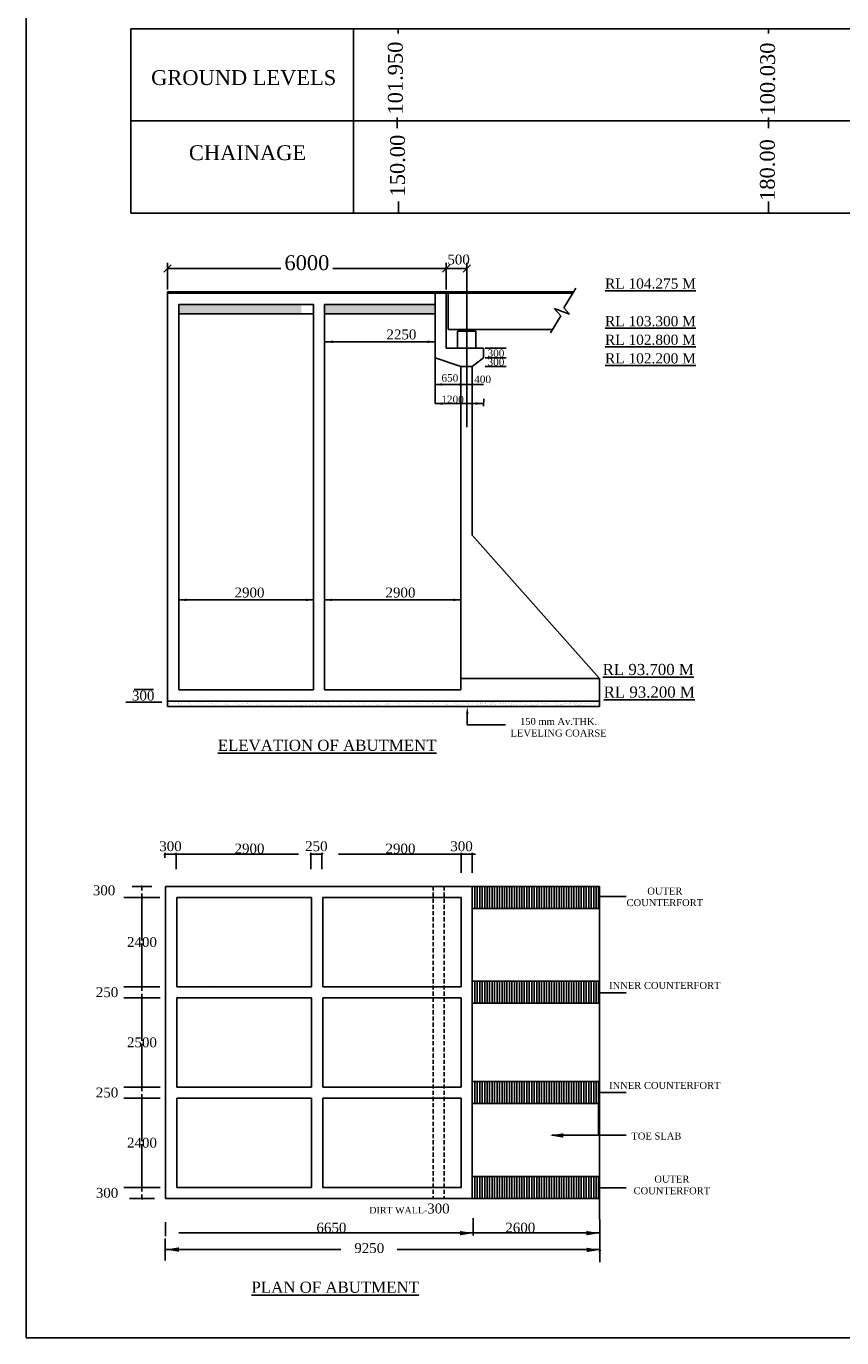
# Model space of a CAD drawing. Header units: millimetres. Extents: x -1995464 to 1684061, y 248405 to 550833.
# Tile 1 of 7: x 1394721 to 1493525, y 248405 to 407227. Entities that reach past the tile are written whole.
import ezdxf

# ---------------------------------------------------------------- set-up
doc = ezdxf.new("R2010")
doc.units = ezdxf.units.MM
doc.header["$MEASUREMENT"] = 0
doc.linetypes.add('DASED', pattern=[0.375, 0.25, -0.125])
doc.styles.get("Standard").update_dxf_attribs({"font": 'times.ttf'})
pattern_1 = [(45, (1469045.64, 368934.34), (-198.8738, 198.8738), [])]

# ---------------------------------------------------------------- blocks, each defined once
blk = doc.blocks.new('_Oblique')
at = {"color": 0, "linetype": 'ByBlock', "lineweight": -2}
blk.add_line((-0.5, -0.5), (0.5, 0.5), dxfattribs=at)

msp = doc.modelspace()

# ---------------------------------------------------------------- hatches: boundary and pattern name
h = msp.add_hatch()
h.set_pattern_fill('ANSI31', scale=2250, style=0)
h.set_pattern_definition(pattern_1)
h.paths.add_polyline_path([(1445601.1, 375065.9), (1411851.1, 375065.9), (1411851.1, 374897.2), (1445601.1, 374897.2)])
h = msp.add_hatch()
h.set_pattern_fill('ANSI31', scale=2250, style=0)
h.set_pattern_definition(pattern_1)
h.paths.add_polyline_path([(1461040.9, 375065.9), (1445826.1, 375065.9), (1445826.1, 374897.2), (1450101.1, 374897.2), (1460937.2, 374897.2)])
h = msp.add_hatch()
h.set_pattern_fill('AR-CONC', scale=168.75, style=0)
h.set_pattern_definition([(50, (1468910.4, 368934.3), (1210.377, -105.894), [126.562, -1392.188]), (355, (1468910.4, 368934.3), (-234.143, 1269.324), [101.25, -1113.75]), (100.4514, (1469011.3, 368925.5), (976.235, 1163.43), [107.562, -1183.177]), (46.1842, (1468910.4, 369271.8), (1800.97, -279.313), [189.844, -2088.28]), (96.6356, (1469060.5, 369248.6), (1577.243, 1643.824), [161.34, -1774.766]), (351.1842, (1468910.4, 369271.8), (1577.24, 1643.825), [151.875, -1670.625]), (21, (1469079.2, 369187.5), (1007.28, -679.42), [126.562, -1392.188]), (326, (1469079.2, 369187.5), (410.595, 1223.69), [101.25, -1113.75]), (71.4514, (1469163.1, 369130.8), (1417.876, 544.27), [107.562, -1183.177]), (37.5, (1468910.45, 368934.34), (20.5198, 561.7584), [0, -1100.25, 0, -1130.625, 0, -1117.969]), (7.5, (1468910.45, 368934.34), (443.93, 665.57), [0, -644.625, 0, -1074.9375, 0, -426.094]), (327.5, (1468534.14, 368934.34), (900.8254, -38.0613), [0, -421.875, 0, -1316.25, 0, -1746.5625]), (317.5, (1468365.4, 368934.34), (984.127, 168.927), [0, -548.438, 0, -874.125, 0, -1240.312])])
h.paths.add_polyline_path([(1428051.1, 372396), (1428051.1, 373547.2), (1413201.1, 373547.2), (1413201.1, 372396)])
h.paths.add_polyline_path([(1430874.1, 373547.2), (1430874.1, 372396), (1444251.1, 372396), (1444251.1, 373547.2)])
h.paths.add_polyline_path([(1429524.1, 372396), (1429524.1, 373547.2), (1429401.1, 373547.2), (1429401.1, 372396)])
h = msp.add_hatch()
h.set_pattern_fill('_USER', scale=1.125, style=0, pattern_type=0)
h.set_pattern_definition([(0, (1454080.3637, 368934.3422), (0, 1.125), [])])
h.paths.add_polyline_path([(1448751.1, 370509.7), (1448076.1, 370509.7), (1447401.1, 370509.7), (1447401.1, 370284.7), (1448076.1, 370284.7), (1448751.1, 370284.7)])

# ---------------------------------------------------------------- linework, layer by layer
at = {"color": 7}
for p, q in [((1407413.2, 406898.7), (1407413.2, 384570)), ((1434361.5, 406898.7), (1434361.5, 384570)), ((1434361.5, 406336.6), (1434361.5, 406898.7)), ((1439770.3, 406336.6), (1439770.3, 406898.7)), ((1484660.3, 406336.6), (1484660.3, 406898.7)), ((1439660.3, 394898), (1439660.3, 396191.5)), ((1484660.3, 394898), (1484660.3, 396191.5)), ((1439821.5, 384570), (1439821.5, 386008.1)), ((1484661.1, 384570), (1484661.1, 386008.1)), ((1411851.1, 375347.2), (1411851.1, 378561.9)), ((1445601.1, 375347.2), (1445601.1, 378561.9)), ((1448102.1, 375347.2), (1448102.1, 378561.9)), ((1425572.7, 377886.9), (1411851.1, 377886.9)), ((1445601.1, 377886.9), (1431879.4, 377886.9)), ((1448050.1, 377886.9), (1434328.4, 377886.9)), ((1411851.1, 374897.2), (1411851.1, 375065.9)), ((1411851.1, 375065.9), (1461040.9, 375065.9)), ((1411851.1, 325509.7), (1411851.1, 374897.2)), ((1411851.1, 374897.2), (1450101.1, 374897.2)), ((1445601.1, 373547.2), (1445601.1, 375065.9)), ((1445601.1, 374897.2), (1445826.1, 374897.2)), ((1445826.1, 375065.9), (1445826.1, 370509.7)), ((1449840.2, 374897.2), (1460937.2, 374897.2)), ((1461306.4, 375498.1), (1459861.3, 373146.4)), ((1413201.1, 373547.2), (1413201.1, 326859.7)), ((1413201.1, 373547.2), (1429524.1, 373547.2)), ((1429524.1, 373547.2), (1429524.1, 326859.7)), ((1430874.1, 373547.2), (1444251.1, 373547.2)), ((1430874.1, 373547.2), (1430874.1, 326859.7)), ((1445601.1, 373547.2), (1445601.1, 368259.7)), ((1413201.1, 372396), (1429524.1, 372396)), ((1430874.1, 372396), (1444251.1, 372396)), ((1459508.6, 372157.5), (1458238.6, 370090.8)), ((1460546.3, 372370.6), (1458692.4, 373041.9)), ((1458692.4, 373041.9), (1459508.6, 372157.5)), ((1459861.3, 373146.4), (1460546.3, 372370.6)), ((1447401.1, 370509.7), (1445826.1, 370509.7)), ((1448076.1, 370284.7), (1446951.1, 370284.7)), ((1446951.1, 370284.7), (1446951.1, 368259.7)), ((1448076.1, 370509.7), (1447401.1, 370509.7)), ((1447401.1, 370509.7), (1447401.1, 370284.7)), ((1448076.1, 370509.7), (1448751.1, 370509.7)), ((1448076.1, 370284.7), (1449201.1, 370284.7)), ((1448751.1, 370509.7), (1448751.1, 370284.7)), ((1448751.1, 370509.7), (1458496, 370509.7)), ((1449201.1, 370284.7), (1449201.1, 368259.7)), ((1450101.1, 368259.7), (1445601.1, 368259.7)), ((1450101.1, 368259.7), (1450101.1, 367069.4)), ((1447391.2, 366009.7), (1447391.2, 326860.7)), ((1448741.2, 366009.7), (1447391.2, 366009.7)), ((1448741.2, 366009.7), (1448741.2, 345611.1)), ((1411851.1, 337659.7), (1411851.1, 325509.7)), ((1447391.2, 328219.9), (1464165.2, 328220.9)), ((1410160.1, 326894.9), (1407799.4, 326894.9)), ((1413201.1, 326859.7), (1429524.1, 326859.7)), ((1429401.1, 326859.7), (1429524.1, 326859.7)), ((1430874.1, 326859.7), (1447391.2, 326860.7)), ((1447391.2, 326860.7), (1447390.2, 326859.7)), ((1411157.4, 325392.9), (1406802.1, 325392.9)), ((1411851.1, 325509.7), (1445601.1, 325509.7)), ((1411851.1, 325509.7), (1411851.1, 324834.7)), ((1411851.1, 324834.7), (1445601.1, 324834.7)), ((1411901.4, 325076.6), (1411901.4, 325076.6)), ((1411990.5, 325161.6), (1411990.5, 325161.6)), ((1412019, 325162.2), (1412019, 325162.2)), ((1412630.3, 325242.7), (1412630.3, 325242.7)), ((1412864.5, 325273.5), (1412864.5, 325273.5)), ((1413113, 325200), (1413113, 325200)), ((1413205.9, 325205.4), (1413205.9, 325205.4)), ((1413230.3, 325321.7), (1413230.3, 325321.7)), ((1413302.7, 325079.1), (1413302.7, 325079.1)), ((1413544.4, 325212.2), (1413544.4, 325212.2)), ((1413841.6, 325402.2), (1413841.6, 325402.2)), ((1414075.8, 325433), (1414075.8, 325433)), ((1414383.8, 325220.4), (1414383.8, 325220.4)), ((1414441.6, 325481.2), (1414441.6, 325481.2)), ((1414514.3, 325202.5), (1414514.3, 325202.5)), ((1414704.1, 325081.7), (1414704.1, 325081.7)), ((1415345, 325196.7), (1415345, 325196.7)), ((1415428, 325120.7), (1415428, 325120.7)), ((1415534.9, 325214.9), (1415534.9, 325214.9)), ((1415915.7, 325205.1), (1415915.7, 325205.1)), ((1416105.5, 325084.2), (1416105.5, 325084.2)), ((1416750.3, 325258.7), (1416750.3, 325258.7)), ((1417172.2, 325156.9), (1417172.2, 325156.9)), ((1417317.1, 325207.6), (1417317.1, 325207.6)), ((1417506.8, 325086.7), (1417506.8, 325086.7)), ((1417928.3, 325273.7), (1417928.3, 325273.7)), ((1418490.4, 324849.1), (1418490.4, 324849.1)), ((1418536.7, 324851.8), (1418536.7, 324851.8)), ((1418718.4, 325210.2), (1418718.4, 325210.2)), ((1418908.2, 325089.3), (1418908.2, 325089.3)), ((1418972.9, 325141.4), (1418972.9, 325141.4)), ((1419055.8, 325065.4), (1419055.8, 325065.4)), ((1419079.4, 325268.2), (1419079.4, 325268.2)), ((1419101.7, 324929.6), (1419101.7, 324929.6)), ((1419335.9, 324960.4), (1419335.9, 324960.4)), ((1419701.7, 325008.6), (1419701.7, 325008.6)), ((1419714.7, 324866.8), (1419714.7, 324866.8)), ((1420119.8, 325212.7), (1420119.8, 325212.7)), ((1420294.8, 325312), (1420294.8, 325312)), ((1420309.6, 325091.8), (1420309.6, 325091.8)), ((1420313, 325089), (1420313, 325089)), ((1420408.6, 325460.4), (1420408.6, 325460.4)), ((1420547.2, 325119.9), (1420547.2, 325119.9)), ((1420800.1, 325101.6), (1420800.1, 325101.6)), ((1420865.8, 324861.3), (1420865.8, 324861.3)), ((1420913, 325168), (1420913, 325168)), ((1421472.7, 325327), (1421472.7, 325327)), ((1421521.2, 325215.3), (1421521.2, 325215.3)), ((1421524.3, 325248.5), (1421524.3, 325248.5)), ((1421710.9, 325094.4), (1421710.9, 325094.4)), ((1421758.5, 325279.3), (1421758.5, 325279.3)), ((1422081.2, 324905.1), (1422081.2, 324905.1)), ((1422124.3, 325327.5), (1422124.3, 325327.5)), ((1422152.8, 325496.6), (1422152.8, 325496.6)), ((1422600.7, 325086.2), (1422600.7, 325086.2)), ((1422623.9, 325321.5), (1422623.9, 325321.5)), ((1422683.7, 325010.2), (1422683.7, 325010.2)), ((1422735.5, 325408), (1422735.5, 325408)), ((1422922.5, 325217.8), (1422922.5, 325217.8)), ((1422969.8, 325438.8), (1422969.8, 325438.8)), ((1423112.3, 325096.9), (1423112.3, 325096.9)), ((1423259.1, 324920.1), (1423259.1, 324920.1)), ((1423335.6, 325487), (1423335.6, 325487)), ((1423839.3, 325365.3), (1423839.3, 325365.3)), ((1423953.5, 325481.1), (1423953.5, 325481.1)), ((1424036.4, 325405.1), (1424036.4, 325405.1)), ((1424323.9, 325220.4), (1424323.9, 325220.4)), ((1424410.3, 324914.6), (1424410.3, 324914.6)), ((1424427.9, 325046.4), (1424427.9, 325046.4)), ((1424513.7, 325099.5), (1424513.7, 325099.5)), ((1425017.2, 325380.3), (1425017.2, 325380.3)), ((1425625.7, 324958.4), (1425625.7, 324958.4)), ((1425725.3, 325222.9), (1425725.3, 325222.9)), ((1425780.7, 325441.3), (1425780.7, 325441.3)), ((1425915, 325102), (1425915, 325102)), ((1426168.3, 325374.8), (1426168.3, 325374.8)), ((1426228.6, 325030.9), (1426228.6, 325030.9)), ((1426311.5, 324954.9), (1426311.5, 324954.9)), ((1426803.6, 324973.4), (1426803.6, 324973.4)), ((1427126.6, 325225.5), (1427126.6, 325225.5)), ((1427316.4, 325104.6), (1427316.4, 325104.6)), ((1427383.7, 325418.6), (1427383.7, 325418.6)), ((1427384.4, 324854.9), (1427384.4, 324854.9)), ((1427581.3, 325425.9), (1427581.3, 325425.9)), ((1427664.3, 325349.9), (1427664.3, 325349.9)), ((1427954.7, 324967.9), (1427954.7, 324967.9)), ((1427995.6, 324935.4), (1427995.6, 324935.4)), ((1428055.7, 324991.1), (1428055.7, 324991.1)), ((1428229.9, 324966.2), (1428229.9, 324966.2)), ((1428528, 325228), (1428528, 325228)), ((1428561.6, 325433.6), (1428561.6, 325433.6)), ((1428595.7, 325014.4), (1428595.7, 325014.4)), ((1428717.7, 325107.1), (1428717.7, 325107.1)), ((1429170.1, 325011.7), (1429170.1, 325011.7)), ((1429206.9, 325094.8), (1429206.9, 325094.8)), ((1429408.5, 325386.1), (1429408.5, 325386.1)), ((1429441.2, 325125.7), (1429441.2, 325125.7)), ((1429712.8, 325428.1), (1429712.8, 325428.1)), ((1429807, 325173.8), (1429807, 325173.8)), ((1429856.4, 324975.7), (1429856.4, 324975.7)), ((1429929.3, 325230.6), (1429929.3, 325230.6)), ((1429939.3, 324899.7), (1429939.3, 324899.7)), ((1430119.1, 325109.7), (1430119.1, 325109.7)), ((1430348, 325026.7), (1430348, 325026.7)), ((1430418.2, 325254.3), (1430418.2, 325254.3)), ((1430652.5, 325285.1), (1430652.5, 325285.1)), ((1430928.2, 325471.9), (1430928.2, 325471.9)), ((1431018.3, 325333.3), (1431018.3, 325333.3)), ((1431209.2, 325370.6), (1431209.2, 325370.6)), ((1431292.1, 325294.6), (1431292.1, 325294.6)), ((1431330.7, 325233.1), (1431330.7, 325233.1)), ((1431499.2, 325021.2), (1431499.2, 325021.2)), ((1431520.5, 325112.2), (1431520.5, 325112.2)), ((1431629.5, 325413.8), (1431629.5, 325413.8)), ((1431683.6, 324935.9), (1431683.6, 324935.9)), ((1431863.8, 325444.6), (1431863.8, 325444.6)), ((1432106.1, 325486.9), (1432106.1, 325486.9)), ((1432229.6, 325492.8), (1432229.6, 325492.8)), ((1432714.6, 325065), (1432714.6, 325065)), ((1432732.1, 325235.6), (1432732.1, 325235.6)), ((1432921.8, 325114.8), (1432921.8, 325114.8)), ((1433036.4, 325330.8), (1433036.4, 325330.8)), ((1433257.2, 325481.4), (1433257.2, 325481.4)), ((1433484.3, 324920.4), (1433484.3, 324920.4)), ((1433567.2, 324844.4), (1433567.2, 324844.4)), ((1433892.5, 325080), (1433892.5, 325080)), ((1434133.4, 325238.2), (1434133.4, 325238.2)), ((1434323.2, 325117.3), (1434323.2, 325117.3)), ((1434837, 325315.4), (1434837, 325315.4)), ((1434920, 325239.4), (1434920, 325239.4)), ((1435043.6, 325074.5), (1435043.6, 325074.5)), ((1435311.4, 324880.6), (1435311.4, 324880.6)), ((1435534.8, 325240.7), (1435534.8, 325240.7)), ((1435724.6, 325119.8), (1435724.6, 325119.8)), ((1436259, 325118.3), (1436259, 325118.3)), ((1436278.4, 324860.7), (1436278.4, 324860.7)), ((1436664.2, 325275.6), (1436664.2, 325275.6)), ((1436889.6, 324941.2), (1436889.6, 324941.2)), ((1436936.2, 325243.3), (1436936.2, 325243.3)), ((1437112.1, 324865.2), (1437112.1, 324865.2)), ((1437123.8, 324972), (1437123.8, 324972)), ((1437125.9, 325122.4), (1437125.9, 325122.4)), ((1437437, 325133.3), (1437437, 325133.3)), ((1437489.7, 325020.2), (1437489.7, 325020.2)), ((1438100.9, 325100.6), (1438100.9, 325100.6)), ((1438335.1, 325131.5), (1438335.1, 325131.5)), ((1438337.5, 325245.8), (1438337.5, 325245.8)), ((1438464.9, 325260.1), (1438464.9, 325260.1)), ((1438527.3, 325124.9), (1438527.3, 325124.9)), ((1438547.8, 325184.1), (1438547.8, 325184.1)), ((1438588.1, 325127.8), (1438588.1, 325127.8)), ((1438701, 325179.6), (1438701, 325179.6)), ((1439312.2, 325260.1), (1439312.2, 325260.1)), ((1439546.4, 325290.9), (1439546.4, 325290.9)), ((1439738.9, 325248.4), (1439738.9, 325248.4)), ((1439803.5, 325171.6), (1439803.5, 325171.6)), ((1439912.3, 325339.1), (1439912.3, 325339.1)), ((1439928.7, 325127.5), (1439928.7, 325127.5)), ((1440292.1, 325220.3), (1440292.1, 325220.3)), ((1440523.5, 325419.6), (1440523.5, 325419.6)), ((1440757.7, 325450.4), (1440757.7, 325450.4)), ((1440981.4, 325186.6), (1440981.4, 325186.6)), ((1441123.6, 325498.6), (1441123.6, 325498.6)), ((1441140.3, 325250.9), (1441140.3, 325250.9)), ((1441330, 325130), (1441330, 325130)), ((1442092.7, 325204.9), (1442092.7, 325204.9)), ((1442132.6, 325181.1), (1442132.6, 325181.1)), ((1442175.6, 325128.9), (1442175.6, 325128.9)), ((1442541.6, 325253.5), (1442541.6, 325253.5)), ((1442731.4, 325132.6), (1442731.4, 325132.6)), ((1443348, 325224.9), (1443348, 325224.9)), ((1443919.9, 325165.1), (1443919.9, 325165.1)), ((1443943, 325256), (1443943, 325256)), ((1444132.7, 325135.1), (1444132.7, 325135.1)), ((1444525.9, 325239.9), (1444525.9, 325239.9)), ((1445172.4, 324866.5), (1445172.4, 324866.5)), ((1445344.3, 325258.6), (1445344.3, 325258.6)), ((1445534.1, 325137.7), (1445534.1, 325137.7)), ((1445601.1, 325509.7), (1450101.1, 325509.7)), ((1445601.1, 324834.7), (1464165.2, 324834.7)), ((1445677, 325234.4), (1445677, 325234.4)), ((1445720.6, 325149.6), (1445720.6, 325149.6)), ((1445783.6, 324947), (1445783.6, 324947)), ((1445803.5, 325073.6), (1445803.5, 325073.6)), ((1446017.8, 324977.8), (1446017.8, 324977.8)), ((1446383.7, 325026), (1446383.7, 325026)), ((1446745.7, 325261.1), (1446745.7, 325261.1)), ((1446892.4, 325278.2), (1446892.4, 325278.2)), ((1446935.5, 325140.2), (1446935.5, 325140.2)), ((1446994.9, 325106.4), (1446994.9, 325106.4)), ((1447156.3, 325468.5), (1447156.3, 325468.5)), ((1447229.1, 325137.3), (1447229.1, 325137.3)), ((1447547.7, 325109.8), (1447547.7, 325109.8)), ((1447595, 325185.4), (1447595, 325185.4)), ((1448070.3, 325293.2), (1448070.3, 325293.2)), ((1448147.1, 325263.7), (1448147.1, 325263.7)), ((1448206.2, 325265.9), (1448206.2, 325265.9)), ((1448336.8, 325142.8), (1448336.8, 325142.8)), ((1448440.4, 325296.7), (1448440.4, 325296.7)), ((1448678.8, 324871.3), (1448678.8, 324871.3)), ((1448806.3, 325344.9), (1448806.3, 325344.9)), ((1448900.5, 325504.8), (1448900.5, 325504.8)), ((1449221.5, 325287.7), (1449221.5, 325287.7)), ((1449348.4, 325094.3), (1449348.4, 325094.3)), ((1449417.5, 325425.4), (1449417.5, 325425.4)), ((1449431.3, 325018.3), (1449431.3, 325018.3)), ((1449548.4, 325266.2), (1449548.4, 325266.2)), ((1449651.7, 325456.2), (1449651.7, 325456.2)), ((1449738.2, 325191.2), (1449738.2, 325191.2)), ((1449738.2, 325145.3), (1449738.2, 325145.3)), ((1449760.8, 325348.4), (1449760.8, 325348.4)), ((1449797.6, 325157.4), (1449797.6, 325157.4)), ((1449820.2, 325314.6), (1449820.2, 325314.6)), ((1449856.7, 324886.3), (1449856.7, 324886.3)), ((1449922.6, 324980.7), (1449922.6, 324980.7)), ((1449982, 324946.9), (1449982, 324946.9)), ((1450017.6, 325504.4), (1450017.6, 325504.4)), ((1450031.9, 325188.2), (1450031.9, 325188.2)), ((1450054.5, 325345.4), (1450054.5, 325345.4)), ((1450216.2, 324977.7), (1450216.2, 324977.7)), ((1450350.5, 325160.8), (1450350.5, 325160.8)), ((1450373.1, 325317.9), (1450373.1, 325317.9)), ((1450397.7, 325236.4), (1450397.7, 325236.4)), ((1450420.3, 325393.6), (1450420.3, 325393.6)), ((1450534.8, 324950.3), (1450534.8, 324950.3)), ((1450582.1, 325025.9), (1450582.1, 325025.9)), ((1450770.4, 325326.1), (1450770.4, 325326.1)), ((1450829.8, 325292.3), (1450829.8, 325292.3)), ((1450960, 325097.7), (1450960, 325097.7)), ((1451019.4, 325063.9), (1451019.4, 325063.9)), ((1451064, 325323.1), (1451064, 325323.1)), ((1451139.6, 325193.7), (1451139.6, 325193.7)), ((1451162.2, 325350.9), (1451162.2, 325350.9)), ((1451253.7, 325094.7), (1451253.7, 325094.7)), ((1451323.9, 324983.2), (1451323.9, 324983.2)), ((1451382.6, 325295.7), (1451382.6, 325295.7)), ((1451429.9, 325371.3), (1451429.9, 325371.3)), ((1451572.3, 325067.3), (1451572.3, 325067.3)), ((1451619.5, 325142.9), (1451619.5, 325142.9)), ((1452151.1, 325191.2), (1452151.1, 325191.2)), ((1452151.1, 325145.3), (1452151.1, 325145.3)), ((1452171.7, 325328.6), (1452171.7, 325328.6)), ((1452173.7, 325302.5), (1452173.7, 325302.5)), ((1452210.6, 325157.4), (1452210.6, 325157.4)), ((1452335.5, 324934.8), (1452335.5, 324934.8)), ((1452361.4, 325100.2), (1452361.4, 325100.2)), ((1452444.8, 325188.2), (1452444.8, 325188.2)), ((1452540.9, 325196.3), (1452540.9, 325196.3)), ((1452563.5, 325353.5), (1452563.5, 325353.5)), ((1452725.3, 324985.8), (1452725.3, 324985.8)), ((1452763.4, 325160.8), (1452763.4, 325160.8)), ((1452810.6, 325236.4), (1452810.6, 325236.4)), ((1453183.3, 325280.2), (1453183.3, 325280.2)), ((1453372.9, 325051.8), (1453372.9, 325051.8)), ((1453464.8, 325025.9), (1453464.8, 325025.9)), ((1453524.2, 324992.1), (1453524.2, 324992.1)), ((1453552.5, 325193.7), (1453552.5, 325193.7)), ((1453573.1, 325331.2), (1453573.1, 325331.2)), ((1453758.4, 325023), (1453758.4, 325023)), ((1453762.7, 325102.8), (1453762.7, 325102.8)), ((1454026.4, 325328.7), (1454026.4, 325328.7)), ((1454077, 324995.5), (1454077, 324995.5)), ((1454085.9, 325294.9), (1454085.9, 325294.9)), ((1454124.3, 325071.1), (1454124.3, 325071.1)), ((1454320.1, 325325.7), (1454320.1, 325325.7)), ((1454564.1, 325145.3), (1454564.1, 325145.3)), ((1454638.7, 325298.2), (1454638.7, 325298.2)), ((1454685.9, 325373.9), (1454685.9, 325373.9)), ((1454727.3, 324835.7), (1454726.3, 324834.7)), ((1454866.1, 325028.5), (1454866.1, 325028.5)), ((1454953.9, 325196.3), (1454953.9, 325196.3)), ((1455194.9, 325121.8), (1455194.9, 325121.8)), ((1455254.3, 325088), (1455254.3, 325088)), ((1455427.8, 325331.2), (1455427.8, 325331.2)), ((1455488.5, 325118.9), (1455488.5, 325118.9)), ((1455807.1, 325091.4), (1455807.1, 325091.4)), ((1455854.4, 325167), (1455854.4, 325167)), ((1455877.7, 324980), (1455877.7, 324980)), ((1455997.4, 324998.9), (1455997.4, 324998.9)), ((1456056.9, 324965.1), (1456056.9, 324965.1)), ((1456267.5, 325031), (1456267.5, 325031)), ((1456291.1, 324996), (1456291.1, 324996)), ((1456439.3, 325282.8), (1456439.3, 325282.8)), ((1456558.3, 325399.9), (1456558.3, 325399.9)), ((1456596.2, 325124.4), (1456596.2, 325124.4)), ((1456609.7, 324968.5), (1456609.7, 324968.5)), ((1456617.7, 325366.1), (1456617.7, 325366.1)), ((1456656.9, 325044.1), (1456656.9, 325044.1)), ((1456829.2, 325333.7), (1456829.2, 325333.7)), ((1456852, 325396.9), (1456852, 325396.9)), ((1457170.6, 325369.5), (1457170.6, 325369.5)), ((1457177.5, 325190.1), (1457177.5, 325190.1)), ((1457217.8, 325445.1), (1457217.8, 325445.1)), ((1457236.9, 325156.3), (1457236.9, 325156.3)), ((1457398.8, 325001.5), (1457398.8, 325001.5)), ((1457471.1, 325187.1), (1457471.1, 325187.1)), ((1457607.8, 325075.9), (1457607.8, 325075.9)), ((1457789.8, 325159.7), (1457789.8, 325159.7)), ((1457837, 325235.3), (1457837, 325235.3)), ((1457959.7, 325402.4), (1457959.7, 325402.4)), ((1457997.6, 325126.9), (1457997.6, 325126.9)), ((1458189.8, 325399.9), (1458189.8, 325399.9)), ((1458249.2, 325366.1), (1458249.2, 325366.1)), ((1458410.4, 324953.1), (1458410.4, 324953.1)), ((1458483.4, 325396.9), (1458483.4, 325396.9)), ((1458578.8, 325192.6), (1458578.8, 325192.6)), ((1458800.2, 325004), (1458800.2, 325004)), ((1458802, 325369.5), (1458802, 325369.5)), ((1458804, 325025.6), (1458804, 325025.6)), ((1458849.3, 325445.1), (1458849.3, 325445.1)), ((1458863.4, 324991.8), (1458863.4, 324991.8)), ((1458971.2, 325354), (1458971.2, 325354)), ((1459068.9, 325235.3), (1459068.9, 325235.3)), ((1459097.7, 325068.6), (1459097.7, 325068.6)), ((1459097.7, 325022.7), (1459097.7, 325022.7)), ((1459157.1, 325034.8), (1459157.1, 325034.8)), ((1459361, 325405), (1459361, 325405)), ((1459391.3, 325065.6), (1459391.3, 325065.6)), ((1459416.3, 324995.2), (1459416.3, 324995.2)), ((1459463.5, 325070.8), (1459463.5, 325070.8)), ((1459590.4, 325144.2), (1459590.4, 325144.2)), ((1459591.1, 325402.4), (1459591.1, 325402.4)), ((1459709.9, 325038.1), (1459709.9, 325038.1)), ((1459757.2, 325113.8), (1459757.2, 325113.8)), ((1459980.2, 325241.1), (1459980.2, 325241.1)), ((1459980.2, 325195.2), (1459980.2, 325195.2)), ((1460039.6, 325207.3), (1460039.6, 325207.3)), ((1460205.4, 325028.2), (1460205.4, 325028.2)), ((1460273.9, 325238.1), (1460273.9, 325238.1)), ((1460499, 325071.1), (1460499, 325071.1)), ((1460592.5, 325256.5), (1460592.5, 325256.5)), ((1460592.5, 325210.7), (1460592.5, 325210.7)), ((1460602.7, 325354), (1460602.7, 325354)), ((1460639.7, 325286.3), (1460639.7, 325286.3)), ((1460651.9, 325222.7), (1460651.9, 325222.7)), ((1460886.1, 325253.6), (1460886.1, 325253.6)), ((1460992.5, 325405), (1460992.5, 325405)), ((1461050.6, 325381.7), (1461050.6, 325381.7)), ((1461110.1, 325347.9), (1461110.1, 325347.9)), ((1461175.4, 325150.2), (1461175.4, 325150.2)), ((1461204.8, 325226.1), (1461204.8, 325226.1)), ((1461216.9, 324979.8), (1461216.9, 324979.8)), ((1461234.9, 325116.4), (1461234.9, 325116.4)), ((1461252, 325301.7), (1461252, 325301.7)), ((1461344.3, 325378.7), (1461344.3, 325378.7)), ((1461381.6, 325243.6), (1461381.6, 325243.6)), ((1461469.1, 325147.3), (1461469.1, 325147.3)), ((1461510.6, 325022.7), (1461510.6, 325022.7)), ((1461606.7, 325030.7), (1461606.7, 325030.7)), ((1461642, 324982.9), (1461642, 324982.9)), ((1461662.9, 325351.3), (1461662.9, 325351.3)), ((1461701.5, 324949.1), (1461701.5, 324949.1)), ((1461710.1, 325426.9), (1461710.1, 325426.9)), ((1461787.7, 325119.8), (1461787.7, 325119.8)), ((1461834.9, 325195.5), (1461834.9, 325195.5)), ((1461900.4, 325073.7), (1461900.4, 325073.7)), ((1461935.7, 324979.9), (1461935.7, 324979.9)), ((1461993.8, 325259.1), (1461993.8, 325259.1)), ((1462168.2, 325189.7), (1462168.2, 325189.7)), ((1462254.3, 324952.5), (1462254.3, 324952.5)), ((1462301.5, 325028.1), (1462301.5, 325028.1)), ((1462393.1, 325195.2), (1462393.1, 325195.2)), ((1462452, 325384.2), (1462452, 325384.2)), ((1462576.8, 325152.8), (1462576.8, 325152.8)), ((1462782.9, 325246.2), (1462782.9, 325246.2)), ((1463005.4, 325210.7), (1463005.4, 325210.7)), ((1463043.4, 324985.4), (1463043.4, 324985.4)), ((1463216.5, 325235.3), (1463216.5, 325235.3)), ((1463395.2, 325261.6), (1463395.2, 325261.6)), ((1463463.6, 325335.8), (1463463.6, 325335.8)), ((1463588.4, 325104.4), (1463588.4, 325104.4)), ((1463853.4, 325386.8), (1463853.4, 325386.8)), ((1463978.2, 325155.3), (1463978.2, 325155.3)), ((1464055, 324937), (1464055, 324937)), ((1411522.7, 306511.6), (1411522.7, 307139.9)), ((1411522.7, 306971.1), (1412872.7, 306971.1)), ((1412872.7, 305161.6), (1412872.7, 307139.9)), ((1412872.7, 305161.6), (1412872.7, 307139.9)), ((1427722.7, 306971.1), (1412872.7, 306971.1)), ((1429196.7, 305161.6), (1429196.7, 307139.9)), ((1429196.7, 305161.6), (1429196.7, 307139.9)), ((1430546.7, 306971.1), (1429196.7, 306971.1)), ((1430546.7, 305161.6), (1430546.7, 307139.9)), ((1430546.7, 305161.6), (1430546.7, 307139.9)), ((1447416.7, 306971.1), (1432566.7, 306971.1)), ((1447416.7, 305161.6), (1447416.7, 307139.9)), ((1447416.7, 304711.6), (1447416.7, 307139.9)), ((1448766.7, 306971.1), (1447416.7, 306971.1)), ((1448766.7, 304711.6), (1448766.7, 307139.9)), ((1448766.7, 304711.6), (1448766.7, 307139.9)), ((1449140, 306971.1), (1448766.7, 306971.1)), ((1409921.7, 303070.2), (1407561.1, 303070.2)), ((1408853.9, 302957.7), (1408628.9, 303182.7)), ((1408628.9, 301832.7), (1408853.9, 301607.7)), ((1408741.4, 303070.2), (1408741.4, 302567.6)), ((1408741.4, 301720.2), (1408741.4, 302222.8)), ((1452524.7, 303070.2), (1411612.7, 303070.2)), ((1464165.2, 303070.2), (1448766.7, 303070.2)), ((1448766.7, 303070.2), (1448766.7, 265270.2)), ((1449066.7, 303070.2), (1449066.7, 300406.2)), ((1449366.7, 303070.2), (1449366.7, 300406.2)), ((1449666.7, 303070.2), (1449666.7, 300406.2)), ((1449966.7, 303070.2), (1449966.7, 300406.2)), ((1450266.7, 303070.2), (1450266.7, 300406.2)), ((1450566.7, 303070.2), (1450566.7, 300406.2)), ((1450866.7, 303070.2), (1450866.7, 300406.2)), ((1451166.7, 303070.2), (1451166.7, 300406.2)), ((1451466.7, 303070.2), (1451466.7, 300406.2)), ((1451766.7, 303070.2), (1451766.7, 300406.2)), ((1452066.7, 303070.2), (1452066.7, 300406.2)), ((1452366.7, 303070.2), (1452366.7, 300406.2)), ((1452666.7, 303070.2), (1452666.7, 300406.2)), ((1452966.7, 303070.2), (1452966.7, 300406.2)), ((1453266.7, 303070.2), (1453266.7, 300406.2)), ((1453566.7, 303070.2), (1453566.7, 300406.2)), ((1453866.7, 303070.2), (1453866.7, 300406.2)), ((1454166.7, 303070.2), (1454166.7, 300406.2)), ((1454466.7, 303070.2), (1454466.7, 300406.2)), ((1454766.7, 303070.2), (1454766.7, 300406.2)), ((1455066.7, 303070.2), (1455066.7, 300406.2)), ((1455366.7, 303070.2), (1455366.7, 300406.2)), ((1455666.7, 303070.2), (1455666.7, 300406.2)), ((1455682.6, 303069.2), (1455681.6, 303070.2)), ((1455966.7, 303070.2), (1455966.7, 300406.2)), ((1456266.7, 303070.2), (1456266.7, 300406.2)), ((1456566.7, 303070.2), (1456566.7, 300406.2)), ((1456866.7, 303070.2), (1456866.7, 300406.2)), ((1457166.7, 303070.2), (1457166.7, 300406.2)), ((1457466.7, 303070.2), (1457466.7, 300406.2)), ((1457766.7, 303070.2), (1457766.7, 300406.2)), ((1458066.7, 303070.2), (1458066.7, 300406.2)), ((1458366.7, 303070.2), (1458366.7, 300406.2)), ((1458666.7, 303070.2), (1458666.7, 300406.2)), ((1458966.7, 303070.2), (1458966.7, 300406.2)), ((1459266.7, 303070.2), (1459266.7, 300406.2)), ((1459566.7, 303070.2), (1459566.7, 300406.2)), ((1459866.7, 303070.2), (1459866.7, 300406.2)), ((1460166.7, 303070.2), (1460166.7, 300406.2)), ((1460466.7, 303070.2), (1460466.7, 300406.2)), ((1460766.7, 303070.2), (1460766.7, 300406.2)), ((1461066.7, 303070.2), (1461066.7, 300406.2)), ((1461366.7, 303070.2), (1461366.7, 300406.2)), ((1461666.7, 303070.2), (1461666.7, 300406.2)), ((1461966.7, 303070.2), (1461966.7, 300406.2)), ((1462266.7, 303070.2), (1462266.7, 300406.2)), ((1462566.7, 303070.2), (1462566.7, 300406.2)), ((1462866.7, 303070.2), (1462866.7, 300406.2)), ((1463166.7, 303070.2), (1463166.7, 300406.2)), ((1463466.7, 303070.2), (1463466.7, 300406.2)), ((1463766.7, 303070.2), (1463766.7, 300406.2)), ((1464066.7, 303070.2), (1464066.7, 300406.2)), ((1409064.6, 301720.2), (1406563.8, 301720.2)), ((1410919, 301720.2), (1406563.8, 301720.2)), ((1408741.4, 301720.2), (1408741.4, 296492.6)), ((1412962.7, 301720.2), (1429285.7, 301720.2)), ((1429285.7, 301720.2), (1429285.7, 290920.2)), ((1430635.7, 301720.2), (1430635.7, 290920.2)), ((1430635.7, 301720.2), (1447416.7, 301720.2)), ((1447416.7, 301720.2), (1447416.7, 290920.2)), ((1464165.2, 300406.2), (1448766.7, 300406.2)), ((1408741.4, 290920.2), (1408741.4, 296147.8)), ((1410919, 290920.2), (1406563.8, 290920.2)), ((1410806.5, 290920.2), (1406563.8, 290920.2)), ((1408741.4, 290920.2), (1408741.4, 290417.6)), ((1412962.7, 290920.2), (1429285.7, 290920.2)), ((1416996.9, 290949.7), (1416366.7, 290920.2)), ((1430635.7, 290920.2), (1447416.7, 290920.2)), ((1448766.7, 291577.2), (1464165.2, 291577.2)), ((1449066.7, 291577.2), (1449066.7, 288913.2)), ((1449366.7, 291577.2), (1449366.7, 288913.2)), ((1449666.7, 291577.2), (1449666.7, 288913.2)), ((1449966.7, 291577.2), (1449966.7, 288913.2)), ((1450266.7, 291577.2), (1450266.7, 288913.2)), ((1450566.7, 291577.2), (1450566.7, 288913.2)), ((1450866.7, 291577.2), (1450866.7, 288913.2)), ((1451166.7, 291577.2), (1451166.7, 288913.2)), ((1451466.7, 291577.2), (1451466.7, 288913.2)), ((1451766.7, 291577.2), (1451766.7, 288913.2)), ((1452066.7, 291577.2), (1452066.7, 288913.2)), ((1452366.7, 291577.2), (1452366.7, 288913.2)), ((1452666.7, 291577.2), (1452666.7, 288913.2)), ((1452966.7, 291577.2), (1452966.7, 288913.2)), ((1453266.7, 291577.2), (1453266.7, 288913.2)), ((1453566.7, 291577.2), (1453566.7, 288913.2)), ((1453866.7, 291577.2), (1453866.7, 288913.2)), ((1454166.7, 291577.2), (1454166.7, 288913.2)), ((1454466.7, 291577.2), (1454466.7, 288913.2)), ((1454766.7, 291577.2), (1454766.7, 288913.2)), ((1455066.7, 291577.2), (1455066.7, 288913.2)), ((1455366.7, 291577.2), (1455366.7, 288913.2)), ((1455666.7, 291577.2), (1455666.7, 288913.2)), ((1455666.7, 291577.2), (1455666.7, 288913.2)), ((1455966.7, 291577.2), (1455966.7, 288913.2)), ((1456266.7, 291577.2), (1456266.7, 288913.2)), ((1456566.7, 291577.2), (1456566.7, 288913.2)), ((1456866.7, 291577.2), (1456866.7, 288913.2)), ((1457166.7, 291577.2), (1457166.7, 288913.2)), ((1457466.7, 291577.2), (1457466.7, 288913.2)), ((1457766.7, 291577.2), (1457766.7, 288913.2)), ((1458066.7, 291577.2), (1458066.7, 288913.2)), ((1458366.7, 291577.2), (1458366.7, 288913.2)), ((1458666.7, 291577.2), (1458666.7, 288913.2)), ((1458966.7, 291577.2), (1458966.7, 288913.2)), ((1459266.7, 291577.2), (1459266.7, 288913.2)), ((1459566.7, 291577.2), (1459566.7, 288913.2)), ((1459566.7, 291577.2), (1459566.7, 288913.2)), ((1459866.7, 291577.2), (1459866.7, 288913.2)), ((1459866.7, 291577.2), (1459866.7, 288913.2)), ((1460166.7, 291577.2), (1460166.7, 288913.2)), ((1460166.7, 291577.2), (1460166.7, 288913.2)), ((1460466.7, 291577.2), (1460466.7, 288913.2)), ((1460766.7, 291577.2), (1460766.7, 288913.2)), ((1461066.7, 291577.2), (1461066.7, 288913.2)), ((1461366.7, 291577.2), (1461366.7, 288913.2)), ((1461666.7, 291577.2), (1461666.7, 288913.2)), ((1461966.7, 291577.2), (1461966.7, 288913.2)), ((1462266.7, 291577.2), (1462266.7, 288913.2)), ((1462566.7, 291577.2), (1462566.7, 288913.2)), ((1462866.7, 291577.2), (1462866.7, 288913.2)), ((1463166.7, 291577.2), (1463166.7, 288913.2)), ((1463466.7, 291577.2), (1463466.7, 288913.2)), ((1463766.7, 291577.2), (1463766.7, 288913.2)), ((1464066.7, 291577.2), (1464066.7, 288913.2)), ((1410935.4, 289570.2), (1406563.8, 289570.2)), ((1410935.4, 289570.2), (1406563.8, 289570.2)), ((1408741.4, 289570.2), (1408741.4, 290072.8)), ((1408741.4, 289570.2), (1408741.4, 284342.6)), ((1412962.7, 289570.2), (1429285.7, 289570.2)), ((1429285.7, 289570.2), (1429285.7, 278770.2)), ((1430635.7, 289570.2), (1430635.7, 278770.2)), ((1430635.7, 289570.2), (1447416.7, 289570.2)), ((1447416.7, 289570.2), (1447416.7, 278770.2)), ((1448766.7, 288913.2), (1464165.2, 288913.2)), ((1408741.4, 278770.2), (1408741.4, 283997.8)), ((1410935.4, 278770.2), (1406563.8, 278770.2)), ((1410935.4, 278770.2), (1406563.8, 278770.2)), ((1408741.4, 278770.2), (1408741.4, 278267.6)), ((1412962.7, 278770.2), (1429285.7, 278770.2)), ((1430635.7, 278770.2), (1447416.7, 278770.2)), ((1448766.7, 279427.2), (1464165.2, 279427.2)), ((1449066.7, 279427.2), (1449066.7, 276763.2)), ((1449366.7, 279427.2), (1449366.7, 276763.2)), ((1449666.7, 279427.2), (1449666.7, 276763.2)), ((1449966.7, 279427.2), (1449966.7, 276763.2)), ((1450266.7, 279427.2), (1450266.7, 276763.2)), ((1450566.7, 279427.2), (1450566.7, 276763.2)), ((1450866.7, 279427.2), (1450866.7, 276763.2)), ((1451166.7, 279427.2), (1451166.7, 276763.2)), ((1451466.7, 279427.2), (1451466.7, 276763.2)), ((1451766.7, 279427.2), (1451766.7, 276763.2)), ((1452066.7, 279427.2), (1452066.7, 276763.2)), ((1452366.7, 279427.2), (1452366.7, 276763.2)), ((1452666.7, 279427.2), (1452666.7, 276763.2)), ((1452966.7, 279427.2), (1452966.7, 276763.2)), ((1453266.7, 279427.2), (1453266.7, 276763.2)), ((1453566.7, 279427.2), (1453566.7, 276763.2)), ((1453866.7, 279427.2), (1453866.7, 276763.2)), ((1454166.7, 279427.2), (1454166.7, 276763.2)), ((1454466.7, 279427.2), (1454466.7, 276763.2)), ((1454766.7, 279427.2), (1454766.7, 276763.2)), ((1455066.7, 279427.2), (1455066.7, 276763.2)), ((1455366.7, 279427.2), (1455366.7, 276763.2)), ((1455666.7, 279427.2), (1455666.7, 276763.2)), ((1455966.7, 279427.2), (1455966.7, 276763.2)), ((1456266.7, 279427.2), (1456266.7, 276763.2)), ((1456566.7, 279427.2), (1456566.7, 276763.2)), ((1456866.7, 279427.2), (1456866.7, 276763.2)), ((1457166.7, 279427.2), (1457166.7, 276763.2)), ((1457466.7, 279427.2), (1457466.7, 276763.2)), ((1457766.7, 279427.2), (1457766.7, 276763.2)), ((1458066.7, 279427.2), (1458066.7, 276763.2)), ((1458366.7, 279427.2), (1458366.7, 276763.2)), ((1458666.7, 279427.2), (1458666.7, 276763.2)), ((1458966.7, 279427.2), (1458966.7, 276763.2)), ((1459266.7, 279427.2), (1459266.7, 276763.2)), ((1459566.7, 279427.2), (1459566.7, 276763.2)), ((1459866.7, 279427.2), (1459866.7, 276763.2)), ((1460166.7, 279427.2), (1460166.7, 276763.2)), ((1460466.7, 279427.2), (1460466.7, 276763.2)), ((1460766.7, 279427.2), (1460766.7, 276763.2)), ((1461066.7, 279427.2), (1461066.7, 276763.2)), ((1461366.7, 279427.2), (1461366.7, 276763.2)), ((1461666.7, 279427.2), (1461666.7, 276763.2)), ((1461966.7, 279427.2), (1461966.7, 276763.2)), ((1462266.7, 279427.2), (1462266.7, 276763.2)), ((1462566.7, 279427.2), (1462566.7, 276763.2)), ((1462866.7, 279427.2), (1462866.7, 276763.2)), ((1463166.7, 279427.2), (1463166.7, 276763.2)), ((1463466.7, 279427.2), (1463466.7, 276763.2)), ((1463766.7, 279427.2), (1463766.7, 276763.2)), ((1464066.7, 279427.2), (1464066.7, 272955.3)), ((1410935.4, 277420.2), (1406563.8, 277420.2)), ((1410935.4, 277420.2), (1406563.8, 277420.2)), ((1408741.4, 277420.2), (1408741.4, 277922.8)), ((1408741.4, 277420.2), (1408741.4, 272192.6)), ((1412962.7, 277420.2), (1429285.7, 277420.2)), ((1429285.7, 277420.2), (1429285.7, 266620.2)), ((1430635.7, 277420.2), (1430635.7, 266620.2)), ((1430635.7, 277420.2), (1447416.7, 277420.2)), ((1447416.7, 277420.2), (1447416.7, 266620.2)), ((1448766.7, 276763.2), (1464165.2, 276763.2)), ((1408741.4, 266620.2), (1408741.4, 271847.8)), ((1448766.7, 267934.2), (1464165.2, 267934.2)), ((1449066.7, 267934.2), (1449066.7, 265270.2)), ((1449366.7, 267934.2), (1449366.7, 265270.2)), ((1449666.7, 267934.2), (1449666.7, 265270.2)), ((1449966.7, 267934.2), (1449966.7, 265270.2)), ((1450266.7, 267934.2), (1450266.7, 265270.2)), ((1450566.7, 267934.2), (1450566.7, 265270.2)), ((1450866.7, 267934.2), (1450866.7, 265270.2)), ((1451166.7, 267934.2), (1451166.7, 265270.2)), ((1451466.7, 267934.2), (1451466.7, 265270.2)), ((1451766.7, 267934.2), (1451766.7, 265270.2)), ((1452066.7, 267934.2), (1452066.7, 265270.2)), ((1452366.7, 267934.2), (1452366.7, 265270.2)), ((1452666.7, 267934.2), (1452666.7, 265270.2)), ((1452966.7, 267934.2), (1452966.7, 265270.2)), ((1453266.7, 267934.2), (1453266.7, 265270.2)), ((1453566.7, 267934.2), (1453566.7, 265270.2)), ((1453866.7, 267934.2), (1453866.7, 265270.2)), ((1454166.7, 267934.2), (1454166.7, 265270.2)), ((1454466.7, 267934.2), (1454466.7, 265270.2)), ((1454766.7, 267934.2), (1454766.7, 265270.2)), ((1455066.7, 267934.2), (1455066.7, 265270.2)), ((1455366.7, 267934.2), (1455366.7, 265270.2)), ((1455666.7, 267934.2), (1455666.7, 265270.2)), ((1455966.7, 267934.2), (1455966.7, 265270.2)), ((1456266.7, 267934.2), (1456266.7, 265270.2)), ((1456566.7, 267934.2), (1456566.7, 265270.2)), ((1456866.7, 267934.2), (1456866.7, 265270.2)), ((1457166.7, 267934.2), (1457166.7, 265270.2)), ((1457466.7, 267934.2), (1457466.7, 265270.2)), ((1457766.7, 267934.2), (1457766.7, 265270.2)), ((1458066.7, 267934.2), (1458066.7, 265270.2)), ((1458366.7, 267934.2), (1458366.7, 265270.2)), ((1458666.7, 267934.2), (1458666.7, 265270.2)), ((1458966.7, 267934.2), (1458966.7, 265270.2)), ((1459266.7, 267934.2), (1459266.7, 265270.2)), ((1459566.7, 267934.2), (1459566.7, 265270.2)), ((1459866.7, 267934.2), (1459866.7, 265270.2)), ((1460166.7, 267934.2), (1460166.7, 265270.2)), ((1460466.7, 267934.2), (1460466.7, 265270.2)), ((1460766.7, 267934.2), (1460766.7, 265270.2)), ((1461066.7, 267934.2), (1461066.7, 265270.2)), ((1461366.7, 267934.2), (1461366.7, 265270.2)), ((1461666.7, 267934.2), (1461666.7, 265270.2)), ((1461966.7, 267934.2), (1461966.7, 265270.2)), ((1462266.7, 267934.2), (1462266.7, 265270.2)), ((1462566.7, 267934.2), (1462566.7, 265270.2)), ((1462866.7, 267934.2), (1462866.7, 265270.2)), ((1463166.7, 267934.2), (1463166.7, 265270.2)), ((1463466.7, 267934.2), (1463466.7, 265270.2)), ((1463766.7, 267934.2), (1463766.7, 265270.2)), ((1464066.7, 267934.2), (1464066.7, 265270.2)), ((1410935.4, 266620.2), (1406563.8, 266620.2)), ((1410935.4, 266620.2), (1406563.8, 266620.2)), ((1410252.2, 265270.2), (1407230.6, 265270.2)), ((1408741.4, 266620.2), (1408741.4, 266117.6)), ((1408741.4, 265270.2), (1408741.4, 265772.8)), ((1411612.7, 265270.2), (1464165.2, 265270.2)), ((1412962.7, 266620.2), (1425816.7, 266620.2)), ((1412962.7, 266620.2), (1429285.7, 266620.2)), ((1430635.7, 266620.2), (1447416.7, 266620.2)), ((1432566.7, 266620.2), (1436616.7, 266620.2)), ((1411568.7, 257756.8), (1411568.7, 260416.3)), ((1411612.7, 259086.5), (1429789.5, 259086.5)), ((1446262.7, 259086.5), (1464203.4, 259086.5)), ((1464203.4, 257551.8), (1464203.4, 260211.3))]:
    msp.add_line(p, q, dxfattribs=at)
at = {"color": 7, "ltscale": 2}
for p, q in [((1407413.2, 406898.7), (1434361.5, 406898.7)), ((1434361.5, 406898.7), (1664574.8, 406898.7))]:
    msp.add_line(p, q, dxfattribs=at)
at = {"color": 7, "lineweight": 25, "ltscale": 2}
msp.add_line((1407413.2, 384570), (1434361.5, 384570), dxfattribs=at)
at = {"color": 0, "lineweight": 25, "ltscale": 2}
msp.add_line((1434361.5, 384570), (1664582.9, 384570), dxfattribs=at)
at = {"color": 7, "lineweight": 25, "ltscale": 2000}
for p, q in [((1444251.1, 367069.4), (1444251.1, 374897.2)), ((1448102.1, 375347.2), (1448102.1, 358685.5)), ((1430989.3, 369011.3), (1444251.1, 369011.3)), ((1444251.1, 367069.4), (1447391.2, 366009.7)), ((1444251.1, 367069.4), (1444251.1, 361542.7)), ((1450101.1, 367069.4), (1448741.2, 366009.7)), ((1450309.7, 368259.7), (1452872.8, 368259.7)), ((1450309.7, 367069.4), (1452872.8, 367069.4)), ((1450309.7, 366009.7), (1452872.8, 366009.7)), ((1444251.1, 363850.3), (1450101.1, 363850.3)), ((1451276.4, 363850.3), (1451306.1, 363850.3)), ((1450153.3, 362117), (1450136.3, 361205.8)), ((1444251.1, 361542.7), (1450101.1, 361542.7)), ((1450101.1, 361542.7), (1450101.1, 361542.7)), ((1448741.2, 345611.1), (1448741.2, 345611.1)), ((1448741.2, 345611.1), (1464165.2, 328220.9)), ((1413201.1, 337758.8), (1429524.1, 337758.8)), ((1430874.1, 337758.8), (1447391.2, 337758.8)), ((1464165.2, 325509.7), (1464165.2, 328220.9)), ((1464165.2, 328220.9), (1464165.2, 328220.9)), ((1448741.2, 325509.7), (1453578.2, 325509.7)), ((1448741.2, 325509.7), (1464165.2, 325509.7)), ((1464165.2, 325509.7), (1464165.2, 324834.7)), ((1464165.2, 324834.7), (1464165.2, 324834.7)), ((1411612.7, 303070.2), (1411612.7, 265270.2)), ((1464165.2, 303070.2), (1464165.2, 291577.2)), ((1464165.2, 301825.5), (1467420.8, 301825.5)), ((1412962.7, 301720.2), (1412962.7, 290920.2)), ((1464165.2, 291577.2), (1464165.2, 276763.2)), ((1412962.7, 289570.2), (1412962.7, 278770.2)), ((1464165.2, 290173.5), (1467420.8, 290173.5)), ((1464165.2, 290173.5), (1467420.8, 290173.5)), ((1464165.2, 279427.2), (1464165.2, 267934.2)), ((1464165.2, 278096.7), (1467420.8, 278096.7)), ((1412962.7, 277420.2), (1412962.7, 266620.2)), ((1458395.9, 272955.3), (1467420.8, 272955.3)), ((1458395.9, 272955.3), (1458395.9, 272955.3)), ((1464165.2, 267934.2), (1464165.2, 265270.2)), ((1464165.2, 266553.6), (1467420.8, 266553.6)), ((1464165.2, 265270.2), (1464165.2, 265270.2)), ((1464165.2, 265270.2), (1464203.4, 260211.3)), ((1411612.7, 262398.2), (1411612.7, 260705.3)), ((1448867.6, 262901.2), (1448867.6, 260775.3)), ((1413212.7, 261118.3), (1450179.6, 261118.3)), ((1450179.6, 261118.3), (1464196.6, 261118.3)), ((1429789.5, 259086.5), (1432826.5, 259086.5)), ((1446262.7, 259086.5), (1439673.7, 259086.5))]:
    msp.add_line(p, q, dxfattribs=at)
at = {"color": 7, "linetype": 'DASED', "lineweight": 25, "ltscale": 2000}
for p, q in [((1444012.7, 303070.2), (1444012.7, 265270.2)), ((1445362.7, 303070.2), (1445362.7, 265270.2))]:
    msp.add_line(p, q, dxfattribs=at)
at = {"color": 0, "ltscale": 20}
msp.add_lwpolyline([(1683955.7, 248404.7), (1394721.2, 248404.7), (1394721.2, 464347)], dxfattribs=at)
at = {"color": 7}
for points in [[(1407413.2, 395763.5), (1434361.5, 395763.5)], [(1434361.5, 395763.5), (1440419.9, 395763.5), (1455419.9, 395763.5), (1470419.9, 395763.5), (1485419.9, 395763.5), (1500419.9, 395763.5), (1515419.9, 395763.5), (1664578.9, 395763.5)], [(1448154.4, 323934.7), (1448154.4, 322621.4), (1452792.5, 322621.4)]]:
    msp.add_lwpolyline(points, dxfattribs=at)
at = {"color": 7, "ltscale": 2}
for points in [[(1431900.6, 369163.2), (1431900.6, 368859.5), (1430989.3, 369011.3)], [(1443339.8, 369163.2), (1443339.8, 368859.5), (1444251.1, 369011.3)], [(1445101.2, 364001.2), (1445101.2, 363697.5), (1444189.9, 363849.4)], [(1447190.8, 364002.1), (1447190.8, 363698.4), (1448102.1, 363850.3)], [(1445154.7, 361678.4), (1445154.7, 361374.6), (1444243.5, 361526.5)], [(1449189.8, 361694.6), (1449189.8, 361390.9), (1450101.1, 361542.7)], [(1414112.3, 337910.6), (1414112.3, 337606.9), (1413201.1, 337758.8)], [(1428612.8, 337910.6), (1428612.8, 337606.9), (1429524.1, 337758.8)], [(1431785.3, 337910.6), (1431785.3, 337606.9), (1430874.1, 337758.8)], [(1446479.9, 337910.6), (1446479.9, 337606.9), (1447391.2, 337758.8)]]:
    msp.add_solid(points, dxfattribs=at)
at = {"color": 7}
msp.add_solid([(1448004.4, 323934.7), (1448154.4, 324834.7), (1448304.4, 323934.7)], dxfattribs=at)
at = {"color": 7, "lineweight": 25, "ltscale": 2000}
for points in [[(1459787.1, 273173.6), (1459787.1, 272640.2), (1458187.1, 272906.9)], [(1447267.6, 261341.9), (1447267.6, 260808.6), (1448867.6, 261075.3)], [(1462586.6, 261341.9), (1462586.6, 260808.6), (1464186.6, 261075.3)], [(1413212.7, 259353.2), (1413212.7, 258819.9), (1411612.7, 259086.5)], [(1462629.3, 259310.2), (1462629.3, 258776.9), (1464229.3, 259043.5)]]:
    msp.add_solid(points, dxfattribs=at)

# ---------------------------------------------------------------- block references
at = {"color": 7}
for p, xscale, yscale, zscale, rotation in [((1411851.1, 377886.9), 900, 900, 900, 180), ((1411522.7, 306971.1), 225, 225, 225, 180), ((1412872.7, 306971.1), 225, 225, 225, 180), ((1429196.7, 306971.1), 225, 225, 225, 180), ((1430546.7, 306971.1), 225, 225, 225, 180), ((1447416.7, 306971.1), 225, 225, 225, 180), ((1448766.7, 306971.1), 225, 225, 225, 180), ((1408741.4, 301720.2), 225, 225, 225, 90), ((1408741.4, 290920.2), 225, 225, 225, 270), ((1408741.4, 290920.2), 225, 225, 225, 90), ((1408741.4, 289570.2), 225, 225, 225, 90), ((1408741.4, 289570.2), 225, 225, 225, 270), ((1408741.4, 278770.2), 225, 225, 225, 90), ((1408741.4, 278770.2), 225, 225, 225, 270), ((1408741.4, 277420.2), 225, 225, 225, 270), ((1408741.4, 277420.2), 225, 225, 225, 90), ((1408741.4, 266620.2), 225, 225, 225, 270), ((1408741.4, 266620.2), 225, 225, 225, 90), ((1408741.4, 265270.2), 225, 225, 225, 270), ((1411568.7, 259086.5), 225, 225, 225, 180)]:
    msp.add_blockref('_Oblique', p, dxfattribs=dict(at, xscale=xscale, yscale=yscale, zscale=zscale, rotation=rotation))
for p, xscale, yscale, zscale in [((1445601.1, 377886.9), 900, 900, 900), ((1448102.1, 377886.9), 900, 900, 900), ((1412872.7, 306971.1), 225, 225, 225), ((1429196.7, 306971.1), 225, 225, 225), ((1430546.7, 306971.1), 225, 225, 225), ((1447416.7, 306971.1), 225, 225, 225), ((1448766.7, 306971.1), 225, 225, 225), ((1464203.4, 258881.5), 225, 225, 225)]:
    msp.add_blockref('_Oblique', p, dxfattribs=dict(at, xscale=xscale, yscale=yscale, zscale=zscale))

# ---------------------------------------------------------------- texts
for s, p in [('101.950', (1440331.4, 396529.4)), ('100.030', (1485437.5, 396413.5)), ('150.00', (1440604, 386608.5)), ('180.00', (1485412.4, 386072.1))]:
    msp.add_text(s, height=1800, rotation=90, dxfattribs=at).set_placement(p)
msp.add_text('300', height=1200, dxfattribs=at).set_placement((1402789.9, 301987.4))
for s, insert, char_height, width, attachment_point in [('GROUND LEVELS', (1421069.4, 401909.1), 1800, 44708.098, 2), ('{\\fTimes New Roman|b0|i0|c0|p18;CHAINAGE}', (1421529.6, 392809.8), 1800, 14633.949, 2), (' {\\LRL 104.275 M}', (1470113.9, 376679.9), 1230.188, 11854.726, 2), (' {\\LRL 103.300 M}', (1470113.9, 372123.6), 1230.188, 11854.726, 2), ('\\pxt6.0007; {\\LRL 102.800 M}', (1470113.9, 369873.6), 1230.188, 11854.726, 2), (' {\\LRL 102.200 M}', (1470113.9, 367623.6), 1230.188, 11854.726, 2), ('650', (1446046.6, 364637), 900, 2048.708, 5), (' {\\LRL 93.700 M}', (1469824.8, 330007.5), 1350, 13009.301, 2), (' {\\LRL 93.200 M}', (1469946.5, 327269.5), 1350, 13009.301, 2), ('{\\fTimes New Roman|b0|i0|c0|p18;150 mm Av.THK. LEVELING COARSE}', (1459219.6, 323461.9), 843.75, 12777.355, 2), ('{\\fTimes New Roman|b0|i0|c0|p18;\\LELEVATION OF ABUTMENT}', (1431177.4, 320825.6), 1350, 26770.096, 2), ('OUTER COUNTERFORT', (1472087.2, 302925.1), 843.75, 12777.355, 2), ('INNER COUNTERFORT ', (1472087.2, 291494.3), 843.75, 12777.355, 2), ('INNER COUNTERFORT', (1472087.2, 279384.4), 843.75, 12777.355, 2), ('TOE SLAB', (1471065.6, 273257.7), 843.75, 12777.355, 2), ('OUTER COUNTERFORT', (1472940, 268037.7), 843.75, 12777.355, 2), ('{\\fTimes New Roman|b0|i0|c0|p18;\\LPLAN OF ABUTMENT}', (1422013.8, 255203.4), 1350, 20946.409, 1)]:
    msp.add_mtext(s, dxfattribs=dict(at, insert=insert, char_height=char_height, width=width, attachment_point=attachment_point))
at = {"color": 7, "attachment_point": 5}
for s, insert, char_height in [('6000', (1428726.1, 378576.6), 1800), ('500', (1447103.7, 378967.3), 1200), ('2250', (1440175.4, 369894.9), 1200), ('300', (1451626.8, 367621.3), 900), ('300', (1451626.8, 366552.7), 900), ('400', (1450013.8, 364462.8), 900), ('1200', (1446376.3, 362033.1), 900), ('2900', (1421771.7, 338642.4), 1200), ('2900', (1440060.2, 338642.4), 1200), ('300', (1408890.7, 326158.2), 1200), ('300', (1412197.7, 307922.2), 1200), ('2900', (1421771.7, 307633.6), 1200), ('{\\fTimes New Roman|b0|i0|c0|p18;250}', (1429871.7, 307922.2), 1200), ('2900', (1440060.2, 307633.6), 1200), ('300', (1447461.7, 307922.2), 1200), ('2400', (1408741.4, 296320.2), 1200), ('{\\fTimes New Roman|b0|i0|c0|p18;250}', (1404513.4, 290245.2), 1200), ('2500', (1408741.4, 284170.2), 1200), ('{\\fTimes New Roman|b0|i0|c0|p18;250}', (1404513.4, 278095.2), 1200), ('2400', (1408741.4, 272020.2), 1200), ('300', (1404513.4, 265945.2), 1200), ('{\\H0.6667x;DIRT WALL-}300', (1441154.7, 264047.2), 1200), ('9250', (1436280.7, 259259.1), 1200)]:
    msp.add_mtext(s, dxfattribs=dict(at, insert=insert, char_height=char_height))
at = {"color": 7, "lineweight": 25, "ltscale": 2000, "char_height": 1200, "attachment_point": 5}
for s, insert in [('6650', (1431696.2, 261728.8)), ('2600', (1454578, 261728.8))]:
    msp.add_mtext(s, dxfattribs=dict(at, insert=insert))

doc.saveas('drawing.dxf')
